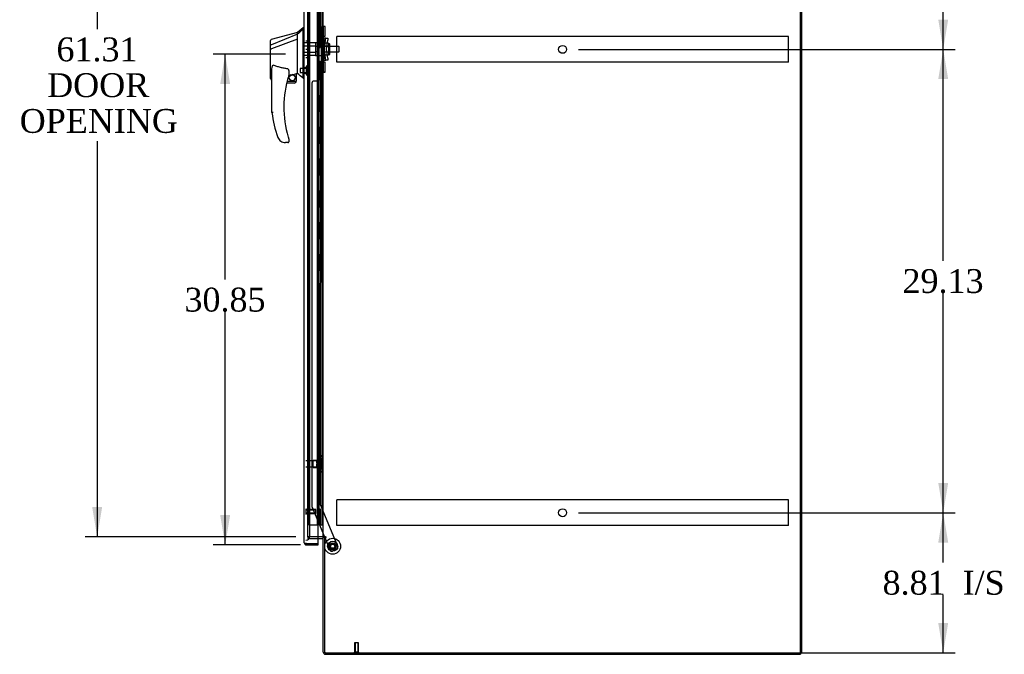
# Model space of a CAD drawing. Header units: inches. Extents: x 1 to 359, y -2 to 239.
# Tile 6 of 12: x 151 to 213, y 74 to 114. Entities that reach past the tile are written whole.
import ezdxf
from ezdxf.enums import TextEntityAlignment as Align
from ezdxf.lldxf.tags import DXFTag

# ---------------------------------------------------------------- set-up
doc = ezdxf.new("R2010")
doc.units = ezdxf.units.IN
doc.header["$MEASUREMENT"] = 0
for name, color, linetype in [('COM53964-4', 7, 'Continuous'), ('COM54746-60', 7, 'Continuous'), ('COM70220', 7, 'Continuous'), ('COM70838', 7, 'Continuous'), ('COM70839-3', 7, 'Continuous'), ('COM71199-4', 7, 'Continuous'), ('COM71207-7', 7, 'Continuous'), ('COM71209-9', 7, 'Continuous'), ('COM71211-1', 7, 'Continuous'), ('Default', 7, 'Continuous'), ('HAN13068', 7, 'Continuous'), ('HAN13068_NUT', 7, 'Continuous'), ('HAN13068_SCREW', 7, 'Continuous'), ('HAN_NUT', 7, 'Continuous'), ('NTS18147', 7, 'Continuous'), ('ROL87452', 7, 'Continuous'), ('RVT17786', 7, 'Continuous'), ('RVT19000', 7, 'Continuous'), ('SPC87322', 7, 'Continuous'), ('STD26122', 7, 'Continuous'), ('STD26258', 7, 'Continuous'), ('WAF25376', 7, 'Continuous'), ('WAM30038', 7, 'Continuous')]:
    doc.layers.add(name, color=color, linetype=linetype)
doc.styles.add('SEACAD_Times_New_Roman', font='times.ttf')
tags = doc.linetypes.add('HIDDEN2', pattern=[0.1875, 0.125, -0.0625]).pattern_tags.tags
tags[6:7] = [DXFTag(74, 4), DXFTag(75, 0), DXFTag(340, '0'), DXFTag(46, 0.0), DXFTag(50, 0.0), DXFTag(44, 0.0), DXFTag(45, 0.0)]
tags[4:5] = [DXFTag(74, 4), DXFTag(75, 0), DXFTag(340, '0'), DXFTag(46, 0.0), DXFTag(50, 0.0), DXFTag(44, 0.0), DXFTag(45, 0.0)]
doc.dimstyles.new('HAMMOND_(STH_-_300x200)', dxfattribs={"dimtxt": 1.5, "dimasz": 1.875, "dimexe": 0.75, "dimexo": 0.75, "dimgap": 0.375, "dimtad": 0, "dimtih": 1, "dimtoh": 1, "dimzin": 0, "dimdsep": 46, "dimtxsty": 'SEACAD_Times_New_Roman', "dimblk1": '_SE_FILLED', "dimblk2": '_SE_FILLED', "dimsah": 1, "dimcen": 0.75, "dimadec": 0, "dimazin": 0, "dimtfac": 0.8, "dimtofl": 0, "dimtmove": 0, "dimatfit": 3, "dimfxl": 1, "dimtolj": 1, "dimtzin": 0, "dimarcsym": 0})

# ---------------------------------------------------------------- blocks, each defined once
blk = doc.blocks.new('SE3')
at = {"layer": 'COM53964-4', "color": 7, "linetype": 'HIDDEN2'}
for p, q in [((171.036, 112.506), (171.036, 112.644)), ((199.411, 112.644), (171.036, 112.644)), ((199.411, 112.506), (199.411, 112.644)), ((171.036, 111.157), (171.036, 112.506)), ((199.411, 111.157), (199.411, 112.506)), ((171.036, 111.019), (171.036, 111.157)), ((199.411, 111.019), (171.036, 111.019)), ((199.411, 111.019), (199.411, 111.157)), ((171.036, 83.376), (171.036, 83.514)), ((199.411, 83.514), (171.036, 83.514)), ((171.036, 82.027), (171.036, 83.376)), ((199.411, 83.376), (199.411, 83.514)), ((199.411, 82.027), (199.411, 83.376)), ((171.036, 81.889), (171.036, 82.027)), ((199.411, 81.889), (171.036, 81.889)), ((199.411, 81.889), (199.411, 82.027))]:
    blk.add_line(p, q, dxfattribs=at)
for centre in [(185.224, 111.831), (185.224, 82.701)]:
    blk.add_circle(centre, 0.25, dxfattribs=at)
at = {"layer": 'COM54746-60', "color": 7, "linetype": 'HIDDEN2'}
for p, q in [((169.273, 81.939), (169.273, 141.939)), ((169.823, 81.939), (169.823, 141.939)), ((169.828, 141.948), (169.828, 81.939)), ((169.928, 81.939), (169.928, 141.948)), ((170.114, 81.939), (170.114, 141.939)), ((169.878, 112.939), (169.878, 113.939)), ((169.919, 112.939), (169.919, 113.939)), ((169.823, 112.939), (169.878, 112.939)), ((169.867, 112.939), (169.995, 112.939)), ((169.867, 111.939), (169.867, 112.939)), ((169.964, 111.939), (169.964, 112.939)), ((169.99, 112.939), (169.99, 111.939)), ((169.995, 111.939), (169.995, 112.939)), ((169.823, 111.939), (169.878, 111.939)), ((169.867, 111.939), (169.995, 111.939)), ((169.878, 110.939), (169.878, 111.939)), ((169.919, 110.939), (169.919, 111.939)), ((169.823, 110.939), (169.878, 110.939)), ((169.867, 110.939), (169.995, 110.939)), ((169.867, 109.939), (169.867, 110.939)), ((169.964, 109.939), (169.964, 110.939)), ((169.99, 110.939), (169.99, 109.939)), ((169.995, 109.939), (169.995, 110.939)), ((169.823, 109.939), (169.878, 109.939)), ((169.867, 109.939), (169.995, 109.939)), ((169.878, 108.939), (169.878, 109.939)), ((169.919, 108.939), (169.919, 109.939)), ((169.823, 108.939), (169.878, 108.939)), ((169.867, 108.939), (169.995, 108.939)), ((169.867, 107.939), (169.867, 108.939)), ((169.964, 107.939), (169.964, 108.939)), ((169.99, 108.939), (169.99, 107.939)), ((169.995, 107.939), (169.995, 108.939)), ((169.823, 107.939), (169.878, 107.939)), ((169.867, 107.939), (169.995, 107.939)), ((169.878, 106.939), (169.878, 107.939)), ((169.919, 106.939), (169.919, 107.939)), ((169.823, 106.939), (169.878, 106.939)), ((169.867, 106.939), (169.995, 106.939)), ((169.867, 105.939), (169.867, 106.939)), ((169.964, 105.939), (169.964, 106.939)), ((169.99, 106.939), (169.99, 105.939)), ((169.995, 105.939), (169.995, 106.939)), ((169.823, 105.939), (169.878, 105.939)), ((169.867, 105.939), (169.995, 105.939)), ((169.878, 104.939), (169.878, 105.939)), ((169.919, 104.939), (169.919, 105.939)), ((169.823, 104.939), (169.878, 104.939)), ((169.867, 104.939), (169.995, 104.939)), ((169.867, 103.939), (169.867, 104.939)), ((169.964, 103.939), (169.964, 104.939)), ((169.99, 104.939), (169.99, 103.939)), ((169.995, 103.939), (169.995, 104.939)), ((169.823, 103.939), (169.878, 103.939)), ((169.867, 103.939), (169.995, 103.939)), ((169.878, 102.939), (169.878, 103.939)), ((169.919, 102.939), (169.919, 103.939)), ((169.823, 102.939), (169.878, 102.939)), ((169.867, 102.939), (169.995, 102.939)), ((169.867, 101.939), (169.867, 102.939)), ((169.964, 101.939), (169.964, 102.939)), ((169.99, 102.939), (169.99, 101.939)), ((169.995, 101.939), (169.995, 102.939)), ((169.823, 101.939), (169.878, 101.939)), ((169.867, 101.939), (169.995, 101.939)), ((169.878, 100.939), (169.878, 101.939)), ((169.919, 100.939), (169.919, 101.939)), ((169.823, 100.939), (169.878, 100.939)), ((169.867, 100.939), (169.995, 100.939)), ((169.867, 99.939), (169.867, 100.939)), ((169.964, 99.939), (169.964, 100.939)), ((169.99, 100.939), (169.99, 99.939)), ((169.995, 99.939), (169.995, 100.939)), ((169.823, 99.939), (169.878, 99.939)), ((169.867, 99.939), (169.995, 99.939)), ((169.878, 98.939), (169.878, 99.939)), ((169.919, 98.939), (169.919, 99.939)), ((169.823, 98.939), (169.878, 98.939)), ((169.867, 98.939), (169.995, 98.939)), ((169.867, 97.939), (169.867, 98.939)), ((169.964, 97.939), (169.964, 98.939)), ((169.99, 98.939), (169.99, 97.939)), ((169.995, 97.939), (169.995, 98.939)), ((169.823, 97.939), (169.878, 97.939)), ((169.867, 97.939), (169.995, 97.939)), ((169.878, 96.939), (169.878, 97.939)), ((169.919, 96.939), (169.919, 97.939)), ((169.823, 96.939), (169.878, 96.939)), ((169.867, 96.939), (169.995, 96.939)), ((169.867, 95.939), (169.867, 96.939)), ((169.964, 95.939), (169.964, 96.939)), ((169.99, 96.939), (169.99, 95.939)), ((169.995, 95.939), (169.995, 96.939)), ((169.823, 95.939), (169.878, 95.939)), ((169.867, 95.939), (169.995, 95.939)), ((169.878, 94.939), (169.878, 95.939)), ((169.919, 94.939), (169.919, 95.939)), ((169.823, 94.939), (169.878, 94.939)), ((169.867, 94.939), (169.995, 94.939)), ((169.867, 93.939), (169.867, 94.939)), ((169.964, 93.939), (169.964, 94.939)), ((169.99, 94.939), (169.99, 93.939)), ((169.995, 93.939), (169.995, 94.939)), ((169.823, 93.939), (169.878, 93.939)), ((169.867, 93.939), (169.995, 93.939)), ((169.878, 92.939), (169.878, 93.939)), ((169.919, 92.939), (169.919, 93.939)), ((169.823, 92.939), (169.878, 92.939)), ((169.867, 92.939), (169.995, 92.939)), ((169.867, 91.939), (169.867, 92.939)), ((169.964, 91.939), (169.964, 92.939)), ((169.99, 92.939), (169.99, 91.939)), ((169.995, 91.939), (169.995, 92.939)), ((169.823, 91.939), (169.878, 91.939)), ((169.867, 91.939), (169.995, 91.939)), ((169.878, 90.939), (169.878, 91.939)), ((169.919, 90.939), (169.919, 91.939)), ((169.823, 90.939), (169.878, 90.939)), ((169.867, 90.939), (169.995, 90.939)), ((169.867, 89.939), (169.867, 90.939)), ((169.964, 89.939), (169.964, 90.939)), ((169.99, 90.939), (169.99, 89.939)), ((169.995, 89.939), (169.995, 90.939)), ((169.823, 89.939), (169.878, 89.939)), ((169.867, 89.939), (169.995, 89.939)), ((169.878, 88.939), (169.878, 89.939)), ((169.919, 88.939), (169.919, 89.939)), ((169.823, 88.939), (169.878, 88.939)), ((169.867, 88.939), (169.995, 88.939)), ((169.867, 87.939), (169.867, 88.939)), ((169.964, 87.939), (169.964, 88.939)), ((169.99, 88.939), (169.99, 87.939)), ((169.995, 87.939), (169.995, 88.939)), ((169.823, 87.939), (169.878, 87.939)), ((169.867, 87.939), (169.995, 87.939)), ((169.878, 86.939), (169.878, 87.939)), ((169.919, 86.939), (169.919, 87.939)), ((169.823, 86.939), (169.878, 86.939)), ((169.867, 86.939), (169.995, 86.939)), ((169.867, 85.939), (169.867, 86.939)), ((169.964, 85.939), (169.964, 86.939)), ((169.99, 86.939), (169.99, 85.939)), ((169.995, 85.939), (169.995, 86.939)), ((169.823, 85.939), (169.878, 85.939)), ((169.867, 85.939), (169.995, 85.939)), ((169.878, 84.939), (169.878, 85.939)), ((169.919, 84.939), (169.919, 85.939)), ((169.823, 84.939), (169.878, 84.939)), ((169.867, 84.939), (169.995, 84.939)), ((169.867, 83.939), (169.867, 84.939)), ((169.964, 83.939), (169.964, 84.939)), ((169.99, 84.939), (169.99, 83.939)), ((169.995, 83.939), (169.995, 84.939)), ((169.823, 83.939), (169.878, 83.939)), ((169.867, 83.939), (169.995, 83.939)), ((169.878, 82.939), (169.878, 83.939)), ((169.919, 82.939), (169.919, 83.939)), ((169.823, 82.939), (169.878, 82.939)), ((169.867, 81.939), (169.867, 82.939)), ((169.867, 82.939), (169.995, 82.939)), ((169.964, 81.939), (169.964, 82.939)), ((169.99, 82.939), (169.99, 81.939)), ((169.995, 81.939), (169.995, 82.939)), ((169.273, 81.939), (169.798, 81.939)), ((169.798, 81.939), (169.823, 81.939)), ((169.823, 81.939), (169.828, 81.939)), ((169.867, 81.939), (169.828, 81.939)), ((169.99, 81.939), (169.867, 81.939)), ((169.99, 81.939), (170.114, 81.939)), ((170.114, 81.939), (170.176, 81.939))]:
    blk.add_line(p, q, dxfattribs=at)
at = {"layer": 'COM70220', "color": 7, "linetype": 'HIDDEN2'}
for p, q in [((169.334, 81.473), (169.334, 142.405)), ((169.334, 81.223), (169.334, 81.473))]:
    blk.add_line(p, q, dxfattribs=at)
blk.add_arc((169.084, 81.223), 0.25, 270, 0, dxfattribs=at)
at = {"layer": 'COM70838', "color": 7, "linetype": 'HIDDEN2'}
for p, q in [((170.066, 113.239), (170.066, 113.276)), ((170.066, 113.276), (170.191, 113.276)), ((170.191, 113.276), (170.191, 113.239)), ((170.066, 113.239), (170.066, 112.526)), ((170.191, 112.581), (170.191, 113.239)), ((170.066, 111.151), (170.066, 112.526)), ((170.066, 112.526), (170.124, 112.526)), ((170.124, 111.151), (170.124, 112.526)), ((170.124, 112.526), (170.249, 112.526)), ((170.249, 111.151), (170.249, 112.526)), ((170.352, 112.526), (170.249, 112.526)), ((170.252, 111.839), (170.333, 112.401)), ((170.333, 112.401), (170.352, 112.526)), ((170.352, 112.526), (170.478, 112.526)), ((170.378, 111.839), (170.46, 112.401)), ((170.478, 112.526), (170.46, 112.401)), ((170.333, 111.276), (170.252, 111.839)), ((170.46, 111.276), (170.378, 111.839)), ((170.124, 111.151), (170.066, 111.151)), ((170.066, 111.151), (170.066, 110.438)), ((170.249, 111.151), (170.124, 111.151)), ((170.191, 110.438), (170.191, 111.124)), ((170.249, 111.151), (170.352, 111.151)), ((170.352, 111.151), (170.333, 111.276)), ((170.478, 111.151), (170.352, 111.151)), ((170.46, 111.276), (170.478, 111.151)), ((170.066, 110.401), (170.066, 110.438)), ((170.191, 110.401), (170.066, 110.401)), ((170.191, 110.438), (170.191, 110.401))]:
    blk.add_line(p, q, dxfattribs=at)
for centre, start, end in [((170.308, 112.581), 180, 208.03984), ((170.308, 111.124), 166.45544, 180)]:
    blk.add_arc(centre, 0.117, start, end, dxfattribs=at)
at = {"layer": 'COM70839-3', "color": 7, "linetype": 'HIDDEN2'}
for p, q in [((170.004, 112.589), (169.991, 140.467)), ((169.934, 113.714), (169.934, 112.701)), ((169.934, 110.976), (169.934, 109.963)), ((170.004, 111.088), (169.991, 83.211)), ((169.473, 109.713), (169.46, 83.13)), ((169.809, 109.838), (169.598, 109.838)), ((169.469, 83.082), (170.259, 81.175)), ((169.991, 83.211), (171.09, 80.554)), ((170.271, 81.145), (170.6, 80.351)), ((171.023, 80.391), (170.763, 80.283))]:
    blk.add_line(p, q, dxfattribs=at)
at = {"layer": 'COM70839-3', "color": 7, "linetype": 'Continuous'}
blk.add_line((170.259, 81.175), (170.271, 81.145), dxfattribs=at)
at = {"layer": 'COM70839-3', "color": 7, "linetype": 'HIDDEN2'}
blk.add_circle((170.771, 80.591), 0.129, dxfattribs=at)
for centre, start, end in [((170.059, 112.701), 180.02749, 243.92361), ((170.059, 110.976), 116.07639, 179.97251), ((169.598, 109.713), 89.97251, 179.97251), ((169.809, 109.963), 269.97251, 359.97251), ((169.585, 83.13), 179.97251, 202.48451), ((170.975, 80.506), 292.48451, 22.48451), ((170.715, 80.399), 202.48451, 292.48451)]:
    blk.add_arc(centre, 0.125, start, end, dxfattribs=at)
at = {"layer": 'COM71199-4', "color": 7, "linetype": 'Continuous'}
for p, q in [((168.989, 80.816), (168.989, 143.062)), ((169.864, 80.768), (169.864, 143.109)), ((168.989, 80.815), (168.989, 80.816)), ((168.989, 80.815), (168.989, 80.815)), ((169.132, 80.768), (169.019, 80.768)), ((169.069, 80.767), (169.019, 80.728)), ((169.069, 80.767), (169.132, 80.767)), ((169.132, 80.767), (169.132, 80.768)), ((169.132, 80.768), (169.864, 80.768)), ((169.132, 80.768), (169.864, 80.768)), ((169.132, 80.673), (169.864, 80.673)), ((169.864, 80.673), (169.864, 80.768))]:
    blk.add_line(p, q, dxfattribs=at)
for start, end in [(180, 180.07617), (180.15607, 217.50359), (217.50359, 270)]:
    blk.add_arc((169.132, 80.816), 0.143, start, end, dxfattribs=at)
blk.add_open_spline([(169.019, 80.768), (169.009, 80.776), (169.002, 80.784), (168.994, 80.796), (168.992, 80.799), (168.99, 80.807), (168.989, 80.811), (168.989, 80.815)], degree=3, knots=[0, 0, 0, 0, 0.5, 0.5, 0.75, 0.75, 1, 1, 1, 1], dxfattribs=at)
at = {"layer": 'COM71207-7', "color": 7, "linetype": 'HIDDEN2'}
blk.add_line((200.176, 73.895), (200.176, 145.765), dxfattribs=at)
at = {"layer": 'COM71209-9', "color": 7, "linetype": 'HIDDEN2'}
for p, q in [((169.209, 81.175), (169.209, 81.08)), ((169.209, 81.08), (169.864, 81.08)), ((170.271, 81.144), (170.271, 81.145))]:
    blk.add_line(p, q, dxfattribs=at)
at = {"layer": 'COM71209-9', "color": 7, "linetype": 'Continuous'}
for p, q in [((169.864, 81.08), (170.128, 81.08)), ((170.176, 73.943), (170.176, 81.144)), ((170.319, 73.8), (200.176, 73.8)), ((200.176, 73.895), (200.176, 73.8))]:
    blk.add_line(p, q, dxfattribs=at)
for centre, radius, start, end in [((170.128, 81.032), 0.143, 52.20512, 90), ((170.128, 81.032), 0.048, 0, 90), ((170.319, 73.943), 0.143, 180, 270)]:
    blk.add_arc(centre, radius, start, end, dxfattribs=at)
at = {"layer": 'COM71209-9', "color": 7, "linetype": 'HIDDEN2'}
blk.add_arc((170.319, 73.943), 0.048, 180, 270, dxfattribs=at)
at = {"layer": 'COM71211-1', "color": 7, "linetype": 'Continuous'}
for p, q in [((200.236, 145.765), (200.236, 73.895)), ((170.176, 81.175), (170.176, 142.485)), ((170.128, 81.175), (169.864, 81.175)), ((170.128, 81.175), (170.176, 81.175)), ((170.319, 81.175), (170.176, 81.175)), ((170.176, 81.145), (170.176, 81.144)), ((170.349, 81.145), (170.176, 81.145)), ((170.271, 81.144), (170.176, 81.144)), ((170.271, 73.895), (170.271, 81.144)), ((170.319, 81.175), (170.349, 81.175)), ((170.271, 73.895), (200.093, 73.895)), ((200.093, 73.895), (200.236, 73.895))]:
    blk.add_line(p, q, dxfattribs=at)
at = {"layer": 'COM71211-1', "color": 7, "linetype": 'HIDDEN2'}
for p, q in [((169.209, 81.175), (169.209, 142.485)), ((169.864, 81.175), (169.209, 81.175))]:
    blk.add_line(p, q, dxfattribs=at)
at = {"layer": 'COM71211-1', "color": 7, "linetype": 'Continuous'}
blk.add_arc((170.349, 81.16), 0.015, 270, 90, dxfattribs=at)
at = {"layer": 'HAN13068', "color": 7, "linetype": 'Continuous'}
for p, q in [((168.554, 112.889), (166.906, 112.447)), ((168.554, 112.776), (166.919, 112.121)), ((168.909, 113.189), (168.554, 112.889)), ((168.554, 112.776), (168.554, 112.889)), ((168.554, 112.63), (168.554, 112.776)), ((168.554, 112.536), (168.554, 112.63)), ((168.989, 113.189), (168.906, 113.189)), ((168.909, 113.189), (168.909, 113.087)), ((168.909, 113.027), (168.909, 113.087)), ((168.909, 112.941), (168.909, 113.027)), ((168.909, 110.45), (168.909, 112.941)), ((166.874, 112.096), (166.874, 112.392)), ((166.874, 112.12), (166.874, 112.139)), ((166.874, 111.861), (166.874, 112.096)), ((168.554, 112.463), (166.93, 111.859)), ((168.554, 112.463), (168.554, 112.536)), ((168.554, 110.578), (168.554, 112.463)), ((166.874, 109.989), (166.874, 111.861)), ((166.928, 111.859), (166.93, 111.859)), ((166.954, 107.856), (166.954, 110.526)), ((168.014, 110.446), (168.014, 110.182)), ((168.014, 110.196), (168.141, 110.226)), ((168.225, 110.245), (168.459, 110.3)), ((168.489, 110.303), (168.554, 110.319)), ((168.489, 110.303), (168.489, 110.304)), ((168.489, 110.304), (168.489, 109.839)), ((168.554, 110.431), (168.554, 110.578)), ((168.554, 110.319), (168.554, 110.431)), ((168.909, 110.046), (168.909, 110.45)), ((166.948, 109.931), (166.954, 109.932)), ((168.364, 109.714), (167.884, 109.714)), ((167.916, 109.839), (168.489, 109.839)), ((168.909, 110.02), (168.909, 110.046)), ((168.909, 110.019), (168.989, 110.019)), ((167.517, 106.054), (167.515, 106.052)), ((167.954, 105.964), (167.799, 105.964)), ((168.014, 106.202), (168.014, 106.024))]:
    blk.add_line(p, q, dxfattribs=at)
at = {"layer": 'HAN13068', "color": 7, "linetype": 'HIDDEN2'}
for p, q in [((169.691, 112.234), (168.989, 112.234)), ((169.691, 112.038), (168.989, 112.038)), ((169.691, 112.234), (169.691, 112.038)), ((169.691, 112.038), (169.691, 111.639)), ((169.691, 111.639), (168.989, 111.639)), ((169.691, 111.443), (168.989, 111.443)), ((169.816, 111.999), (169.691, 111.999)), ((169.816, 111.679), (169.691, 111.679)), ((169.691, 111.639), (169.691, 111.443)), ((169.816, 111.999), (169.816, 111.839)), ((169.816, 111.839), (169.816, 111.679)), ((171.151, 111.999), (170.191, 111.999)), ((170.191, 111.679), (171.151, 111.679)), ((171.151, 111.999), (171.151, 111.679)), ((171.181, 111.969), (171.151, 111.999)), ((171.151, 111.679), (171.181, 111.709)), ((171.181, 111.709), (171.181, 111.969)), ((169.114, 110.663), (168.989, 110.663)), ((168.989, 110.338), (169.114, 110.338))]:
    blk.add_line(p, q, dxfattribs=at)
at = {"layer": 'HAN13068', "color": 7, "linetype": 'Continuous'}
blk.add_circle((168.228, 110.042), 0.188, dxfattribs=at)
for centre, radius, start, end in [((166.934, 112.392), 0.06, 105.82399, 180.01847), ((166.919, 112.22), 0.361, 262.90649, 271.52325), ((174.118, 108.192), 6.417, 162.10501, 197.01016), ((167.954, 110.182), 0.06, 342.10501, 0), ((168.228, 110.042), 0.202, 115.2676, 90.89564), ((167.966, 111.17), 0.961, 280.53162, 285.63162), ((132.143, 66.872), 56.686, 49.56494, 50.03473), ((168.364, 109.839), 0.125, 270, 310.5358), ((168.364, 109.839), 0.125, 310.5358, 346.11346), ((168.364, 109.839), 0.125, 346.11346, 360), ((174.294, 108.791), 7.4, 187.26095, 199.71455), ((167.799, 106.464), 0.5, 199.71455, 235.43766), ((167.799, 106.464), 0.5, 235.43766, 270), ((167.954, 106.024), 0.06, 270, 0), ((167.954, 106.202), 0.06, 0, 17.89499)]:
    blk.add_arc(centre, radius, start, end, dxfattribs=at)
blk.add_ellipse((166.934, 109.989), major_axis=(0.06, 0), ratio=0.999979, start_param=3.141468, end_param=4.950188, dxfattribs=at)
blk.add_open_spline([(168.909, 113.087), (168.791, 112.983), (168.672, 112.88), (168.554, 112.776)], degree=3, dxfattribs=at)
for points, knots in [([(166.919, 112.121), (166.906, 112.119), (166.894, 112.116), (166.878, 112.107), (166.874, 112.101), (166.874, 112.096)], [0, 0, 0, 0, 0.5, 0.5, 1, 1, 1, 1]), ([(166.954, 110.526), (166.954, 110.584), (166.958, 110.641), (166.973, 110.727), (166.979, 110.755), (166.994, 110.796), (166.999, 110.809), (167.012, 110.827), (167.016, 110.833), (167.029, 110.841), (167.037, 110.842), (167.044, 110.839)], [0, 0, 0, 0, 0.5, 0.5, 0.75, 0.75, 0.875, 0.875, 0.9375, 0.9375, 1, 1, 1, 1]), ([(167.954, 110.6), (167.876, 110.611), (167.798, 110.623), (167.644, 110.653), (167.567, 110.67), (167.415, 110.71), (167.339, 110.732), (167.19, 110.782), (167.117, 110.809), (167.044, 110.839)], [0, 0, 0, 0, 0.25, 0.25, 0.5, 0.5, 0.75, 0.75, 1, 1, 1, 1]), ([(167.954, 110.6), (167.958, 110.6), (167.962, 110.598), (167.968, 110.594), (167.971, 110.592), (167.979, 110.584), (167.983, 110.577), (167.99, 110.564), (167.993, 110.558), (167.999, 110.544), (168.001, 110.537), (168.007, 110.517), (168.009, 110.502), (168.012, 110.481), (168.013, 110.474), (168.014, 110.46), (168.014, 110.453), (168.014, 110.446)], [0, 0, 0, 0, 0.0625, 0.0625, 0.125, 0.125, 0.25, 0.25, 0.375, 0.375, 0.5, 0.5, 0.75, 0.75, 0.875, 0.875, 1, 1, 1, 1]), ([(168.459, 110.3), (168.463, 110.301), (168.467, 110.301), (168.474, 110.303), (168.477, 110.303), (168.486, 110.304), (168.489, 110.304), (168.489, 110.304)], [0, 0, 0, 0, 0.25, 0.25, 0.5, 0.5, 1, 1, 1, 1]), ([(167.044, 107.862), (167.038, 107.861), (167.032, 107.861), (167.021, 107.86), (167.015, 107.86), (166.999, 107.859), (166.989, 107.858), (166.976, 107.857), (166.972, 107.857), (166.966, 107.857), (166.963, 107.856), (166.959, 107.856), (166.957, 107.856), (166.955, 107.856), (166.954, 107.856), (166.954, 107.856)], [0, 0, 0, 0, 0.125, 0.125, 0.25, 0.25, 0.5, 0.5, 0.625, 0.625, 0.75, 0.75, 0.875, 0.875, 1, 1, 1, 1]), ([(167.981, 106.315), (167.987, 106.297), (167.992, 106.28), (168, 106.255), (168.003, 106.246), (168.007, 106.234), (168.008, 106.23), (168.01, 106.225), (168.01, 106.223), (168.011, 106.221), (168.011, 106.22), (168.011, 106.22)], [0, 0, 0, 0, 0.5, 0.5, 0.75, 0.75, 0.875, 0.875, 0.9375, 0.9375, 1, 1, 1, 1])]:
    blk.add_open_spline(points, degree=3, knots=knots, dxfattribs=at)
at = {"layer": 'HAN13068_NUT', "color": 7, "linetype": 'HIDDEN2'}
for p, q in [((170.516, 112.222), (170.191, 112.222)), ((170.516, 112.031), (170.191, 112.031)), ((170.516, 112.222), (170.516, 112.127)), ((170.566, 112.171), (170.516, 112.171)), ((170.516, 112.127), (170.516, 112.031)), ((170.516, 112.031), (170.516, 111.839)), ((170.596, 111.536), (170.596, 112.141)), ((170.516, 111.647), (170.191, 111.647)), ((170.516, 111.455), (170.191, 111.455)), ((170.516, 111.839), (170.516, 111.647)), ((170.516, 111.647), (170.516, 111.551)), ((170.516, 111.551), (170.516, 111.455)), ((170.516, 111.506), (170.566, 111.506))]:
    blk.add_line(p, q, dxfattribs=at)
for centre, start, end in [((170.566, 112.141), 0, 90), ((170.566, 111.536), 270, 0)]:
    blk.add_arc(centre, 0.03, start, end, dxfattribs=at)
at = {"layer": 'HAN13068_SCREW', "color": 7, "linetype": 'HIDDEN2'}
for p, q in [((168.739, 110.617), (168.739, 110.385)), ((169.114, 110.617), (168.739, 110.617)), ((168.739, 110.385), (169.114, 110.385)), ((169.114, 110.763), (169.114, 110.238)), ((169.184, 110.763), (169.114, 110.763)), ((169.114, 110.238), (169.184, 110.238)), ((169.184, 110.763), (169.184, 110.238)), ((169.321, 110.693), (169.184, 110.693)), ((169.321, 110.501), (169.184, 110.501)), ((169.321, 110.308), (169.184, 110.308)), ((169.321, 110.501), (169.321, 110.693)), ((169.321, 110.308), (169.321, 110.501))]:
    blk.add_line(p, q, dxfattribs=at)
at = {"layer": 'HAN_NUT', "color": 7, "linetype": 'HIDDEN2'}
for p, q in [((169.084, 112.369), (169.299, 112.369)), ((169.299, 111.839), (169.299, 112.369)), ((169.084, 111.839), (169.299, 111.839)), ((169.299, 111.309), (169.299, 111.839)), ((169.084, 111.309), (169.299, 111.309))]:
    blk.add_line(p, q, dxfattribs=at)
at = {"layer": 'NTS18147', "color": 7, "linetype": 'HIDDEN2'}
for p, q in [((169.992, 86.263), (169.992, 86.268)), ((170.055, 86.268), (169.992, 86.268)), ((169.992, 86.263), (169.992, 86.074)), ((169.992, 86.263), (170.055, 86.263)), ((169.992, 86.074), (169.992, 85.956)), ((170.055, 86.074), (169.992, 86.074)), ((170.055, 86.263), (170.055, 86.268)), ((170.055, 85.956), (170.055, 86.074)), ((170.117, 86.114), (170.117, 86.169)), ((169.555, 85.548), (169.555, 85.988)), ((169.992, 85.988), (169.555, 85.988)), ((169.555, 85.548), (169.992, 85.548)), ((169.992, 85.956), (169.992, 85.579)), ((169.992, 85.956), (170.055, 85.956)), ((169.992, 85.579), (169.992, 85.461)), ((170.055, 85.579), (169.992, 85.579)), ((169.992, 85.461), (169.992, 85.272)), ((169.992, 85.461), (170.055, 85.461)), ((170.055, 85.461), (170.055, 85.579)), ((170.117, 85.367), (170.117, 85.421)), ((169.992, 85.272), (169.992, 85.268)), ((170.055, 85.272), (169.992, 85.272)), ((169.992, 85.268), (170.055, 85.268)), ((170.055, 85.272), (170.055, 85.268))]:
    blk.add_line(p, q, dxfattribs=at)
blk.add_arc((169.799, 85.768), 0.318, 323.63381, 36.36619, dxfattribs=at)
for centre, start_param, end_param in [((169.799, 86.169), 2.506883, 3.776302), ((169.799, 86.114), 2.506883, 3.141593), ((169.799, 85.421), 3.141593, 3.776302), ((169.799, 85.367), 2.506883, 3.776302)]:
    blk.add_ellipse(centre, major_axis=(-0.318, 0), ratio=0.5, start_param=start_param, end_param=end_param, dxfattribs=at)
at = {"layer": 'ROL87452', "color": 7, "linetype": 'HIDDEN2'}
for radius in [0.5, 0.206]:
    blk.add_circle((170.771, 80.591), radius, dxfattribs=at)
at = {"layer": 'RVT17786', "color": 7, "linetype": 'HIDDEN2'}
blk.add_circle((170.771, 80.591), 0.217, dxfattribs=at)
at = {"layer": 'RVT19000', "color": 7, "linetype": 'HIDDEN2'}
for p, q in [((170.191, 113.276), (170.191, 113.277)), ((170.304, 113.277), (170.191, 113.277)), ((170.304, 112.652), (170.304, 113.277)), ((169.854, 112.824), (169.854, 113.105)), ((170.066, 113.105), (169.854, 113.105)), ((169.854, 112.824), (170.066, 112.824)), ((170.191, 113.159), (170.066, 113.159)), ((170.066, 112.769), (170.191, 112.769)), ((170.191, 112.652), (170.304, 112.652)), ((169.854, 110.573), (169.854, 110.854)), ((170.066, 110.854), (169.854, 110.854)), ((170.191, 110.908), (170.066, 110.908)), ((170.304, 111.026), (170.191, 111.026)), ((170.304, 110.401), (170.304, 111.026)), ((169.854, 110.573), (170.066, 110.573)), ((170.066, 110.518), (170.191, 110.518)), ((170.191, 110.401), (170.191, 110.401)), ((170.191, 110.401), (170.304, 110.401))]:
    blk.add_line(p, q, dxfattribs=at)
at = {"layer": 'SPC87322', "color": 7, "linetype": 'HIDDEN2'}
for p, q in [((170.066, 112.231), (169.691, 112.231)), ((170.191, 112.076), (170.066, 112.076)), ((170.191, 112.066), (170.066, 112.066)), ((169.691, 111.446), (170.066, 111.446)), ((170.191, 111.611), (170.066, 111.611)), ((170.191, 111.601), (170.066, 111.601))]:
    blk.add_line(p, q, dxfattribs=at)
at = {"layer": 'STD26122', "color": 7, "linetype": 'HIDDEN2'}
for p, q in [((170.049, 85.953), (169.084, 85.953)), ((169.084, 85.583), (170.049, 85.583)), ((170.049, 85.953), (170.049, 85.583)), ((170.084, 85.918), (170.049, 85.953)), ((170.049, 85.583), (170.084, 85.618)), ((170.084, 85.618), (170.084, 85.918))]:
    blk.add_line(p, q, dxfattribs=at)
at = {"layer": 'STD26258', "color": 7, "linetype": 'HIDDEN2'}
for p, q in [((169.115, 82.924), (169.084, 82.924)), ((169.115, 82.611), (169.115, 82.924)), ((169.084, 82.611), (169.115, 82.611)), ((169.709, 82.893), (169.115, 82.893)), ((169.709, 82.862), (169.115, 82.862)), ((169.709, 82.673), (169.115, 82.673)), ((169.115, 82.643), (169.709, 82.643)), ((169.709, 82.643), (169.709, 82.893)), ((172.396, 74.52), (172.146, 74.52)), ((172.146, 74.52), (172.146, 73.926)), ((172.177, 74.52), (172.177, 73.926)), ((172.365, 74.52), (172.365, 73.926)), ((172.396, 73.926), (172.396, 74.52)), ((172.427, 73.926), (172.115, 73.926)), ((172.115, 73.926), (172.115, 73.895)), ((172.427, 73.895), (172.427, 73.926))]:
    blk.add_line(p, q, dxfattribs=at)
at = {"layer": 'WAF25376', "color": 7, "linetype": 'HIDDEN2'}
for radius in [0.315, 0.14]:
    blk.add_circle((170.771, 80.591), radius, dxfattribs=at)
at = {"layer": 'WAM30038', "color": 7, "linetype": 'HIDDEN2'}
for p, q in [((169.843, 86.143), (169.843, 85.393)), ((169.867, 86.143), (169.843, 86.143)), ((169.867, 86.143), (169.867, 85.393)), ((169.779, 85.941), (169.779, 85.996)), ((169.824, 85.97), (169.779, 85.941)), ((169.779, 85.917), (169.824, 85.945)), ((169.779, 85.941), (169.795, 85.929)), ((169.779, 85.785), (169.779, 85.917)), ((169.824, 85.785), (169.779, 85.785)), ((169.779, 85.619), (169.779, 85.75)), ((169.779, 85.75), (169.824, 85.75)), ((169.824, 85.59), (169.779, 85.619)), ((169.795, 85.606), (169.779, 85.594)), ((169.779, 85.539), (169.779, 85.594)), ((169.779, 85.594), (169.824, 85.565)), ((169.795, 85.929), (169.834, 85.953)), ((169.833, 85.582), (169.795, 85.606)), ((169.843, 85.393), (169.867, 85.393))]:
    blk.add_line(p, q, dxfattribs=at)
for centre, radius, start, end in [((169.258, 86.67), 0.85, 311.70584, 313.44931), ((169.825, 85.767), 0.0181, 1.77183, 93.07302), ((169.825, 85.768), 0.0182, 267.1609, 357.99424), ((169.256, 84.862), 0.854, 46.55474, 48.29011)]:
    blk.add_arc(centre, radius, start, end, dxfattribs=at)
for points, knots in [([(169.779, 85.996), (169.792, 86.007), (169.805, 86.019), (169.818, 86.03), (169.82, 86.032), (169.822, 86.034), (169.824, 86.036)], [0, 0, 0, 0, 0.858552, 0.858552, 0.858552, 1, 1, 1, 1]), ([(169.824, 85.499), (169.822, 85.501), (169.82, 85.503), (169.818, 85.505), (169.805, 85.516), (169.792, 85.528), (169.779, 85.539)], [0, 0, 0, 0, 0.141448, 0.141448, 0.141448, 1, 1, 1, 1]), ([(169.838, 85.975), (169.837, 85.975), (169.837, 85.975), (169.833, 85.974), (169.828, 85.972), (169.824, 85.97)], [0.4389304, 0.4389304, 0.4389304, 0.4389304, 0.5, 0.5, 1, 1, 1, 1]), ([(169.824, 85.945), (169.826, 85.946), (169.828, 85.948), (169.832, 85.951), (169.834, 85.953), (169.838, 85.958), (169.84, 85.96), (169.842, 85.965), (169.843, 85.968), (169.843, 85.97)], [0, 0, 0, 0, 0.25, 0.25, 0.5, 0.5, 0.75, 0.75, 1, 1, 1, 1]), ([(169.843, 85.565), (169.843, 85.568), (169.842, 85.57), (169.84, 85.575), (169.838, 85.577), (169.833, 85.584), (169.828, 85.588), (169.824, 85.59)], [0, 0, 0, 0, 0.25, 0.25, 0.5, 0.5, 1, 1, 1, 1]), ([(169.824, 85.565), (169.826, 85.564), (169.828, 85.563), (169.832, 85.561), (169.834, 85.561), (169.837, 85.56), (169.837, 85.56), (169.838, 85.56)], [0, 0, 0, 0, 0.25, 0.25, 0.5, 0.5, 0.5626015, 0.5626015, 0.5626015, 0.5626015])]:
    blk.add_open_spline(points, degree=3, knots=knots, dxfattribs=at)
blk = doc.blocks.new('DMBLK5353')
at = {"layer": 'Default', "linetype": 'Continuous'}
for points in [[(209.456, 80.826), (209.144, 82.701), (208.831, 80.826)], [(209.456, 75.77), (208.831, 75.77), (209.144, 73.895)]]:
    blk.add_hatch(color=7, dxfattribs=at).paths.add_polyline_path(points)
at = {"layer": 'Default', "color": 7, "linetype": 'Continuous'}
for p, q in [((186.224, 82.701), (209.894, 82.701)), ((209.144, 79.573), (209.144, 82.701)), ((209.144, 73.895), (209.144, 77.548)), ((185.932, 73.895), (209.894, 73.895))]:
    blk.add_line(p, q, dxfattribs=at)
at = {"layer": 'Default', "color": 7, "linetype": 'Continuous', "style": 'SEACAD_Times_New_Roman'}
for s, p in [('8.81', (205.331, 79.048)), ('I/S', (210.362, 79.048))]:
    blk.add_text(s, height=1.5, dxfattribs=at).set_placement(p, align=Align.TOP_LEFT)
blk = doc.blocks.new('_SE_FILLED')
at = {"color": 0}
blk.add_line((0, 0), (-1, 0), dxfattribs=at)
blk.add_solid([(0, 0), (-1, -0.1665), (-1, 0.1665), (0, 0)], dxfattribs=at)
blk = doc.blocks.new('DMBLK5354')
at = {"layer": 'Default', "linetype": 'Continuous'}
for points in [[(209.456, 109.956), (209.144, 111.831), (208.831, 109.956)], [(209.456, 84.576), (208.831, 84.576), (209.144, 82.701)]]:
    blk.add_hatch(color=7, dxfattribs=at).paths.add_polyline_path(points)
at = {"layer": 'Default', "color": 7, "linetype": 'Continuous'}
for p, q in [((186.224, 111.831), (209.894, 111.831)), ((209.144, 98.541), (209.144, 111.831)), ((209.144, 82.701), (209.144, 96.516)), ((186.224, 82.701), (209.894, 82.701))]:
    blk.add_line(p, q, dxfattribs=at)
at = {"layer": 'Default', "color": 7, "linetype": 'Continuous', "style": 'SEACAD_Times_New_Roman'}
blk.add_text('29.13', height=1.5, dxfattribs=at).set_placement((206.584, 98.016), align=Align.TOP_LEFT)
blk = doc.blocks.new('DMBLK5355')
at = {"layer": 'Default', "linetype": 'Continuous'}
for points in [[(209.456, 139.086), (209.144, 140.961), (208.831, 139.086)], [(209.456, 113.706), (208.831, 113.706), (209.144, 111.831)]]:
    blk.add_hatch(color=7, dxfattribs=at).paths.add_polyline_path(points)
at = {"layer": 'Default', "color": 7, "linetype": 'Continuous'}
for p, q in [((186.224, 140.961), (209.894, 140.961)), ((209.144, 127.671), (209.144, 140.961)), ((209.144, 111.831), (209.144, 125.646)), ((186.224, 111.831), (209.894, 111.831))]:
    blk.add_line(p, q, dxfattribs=at)
at = {"layer": 'Default', "color": 7, "linetype": 'Continuous', "style": 'SEACAD_Times_New_Roman'}
blk.add_text('29.13', height=1.5, dxfattribs=at).set_placement((206.584, 127.146), align=Align.TOP_LEFT)
blk = doc.blocks.new('DMBLK5370')
at = {"layer": 'Default', "linetype": 'Continuous'}
for points in [[(155.661, 140.61), (156.286, 140.61), (155.973, 142.485)], [(155.661, 83.05), (155.973, 81.175), (156.286, 83.05)]]:
    blk.add_hatch(color=7, dxfattribs=at).paths.add_polyline_path(points)
at = {"layer": 'Default', "color": 7, "linetype": 'Continuous'}
for p, q in [((168.919, 142.485), (155.223, 142.485)), ((155.973, 142.485), (155.973, 113.105)), ((155.973, 106.055), (155.973, 81.175)), ((168.459, 81.175), (155.223, 81.175))]:
    blk.add_line(p, q, dxfattribs=at)
at = {"layer": 'Default', "color": 7, "linetype": 'Continuous', "style": 'SEACAD_Times_New_Roman'}
for s, p in [('61.31', (153.414, 112.58)), ('DOOR', (152.828, 110.33)), ('OPENING', (151.104, 108.08))]:
    blk.add_text(s, height=1.5, dxfattribs=at).set_placement(p, align=Align.TOP_LEFT)
blk = doc.blocks.new('DMBLK5371')
at = {"layer": 'Default', "linetype": 'Continuous'}
for points in [[(163.704, 109.645), (164.329, 109.645), (164.016, 111.52)], [(163.704, 82.548), (164.016, 80.673), (164.329, 82.548)]]:
    blk.add_hatch(color=7, dxfattribs=at).paths.add_polyline_path(points)
at = {"layer": 'Default', "color": 7, "linetype": 'Continuous'}
for p, q in [((167.804, 111.52), (163.266, 111.52)), ((164.016, 97.371), (164.016, 111.52)), ((164.016, 80.673), (164.016, 95.346)), ((168.748, 80.673), (163.266, 80.673))]:
    blk.add_line(p, q, dxfattribs=at)
at = {"layer": 'Default', "color": 7, "linetype": 'Continuous', "style": 'SEACAD_Times_New_Roman'}
blk.add_text('30.85', height=1.5, dxfattribs=at).set_placement((161.457, 96.846), align=Align.TOP_LEFT)

msp = doc.modelspace()

# ---------------------------------------------------------------- block references
at = {"layer": 'Default'}
msp.add_blockref('SE3', (0, 0), dxfattribs=at)

# ---------------------------------------------------------------- dimensions: what is measured, and where the dimension line sits
at = {"layer": 'Default', "color": 7, "linetype": 'Continuous'}
for base, p1, p2, text, picture, middle, dimtype in [((155.973, 81.175), (169.669, 142.485), (170.128, 81.175), '\\A1;<>\\PDOOR\\XOPENING', 'DMBLK5370', (155.973, 111.83), 160), ((209.144, 111.831), (185.474, 111.831), (185.474, 140.961), '\\A1;<>', 'DMBLK5355', (209.144, 126.396), 161), ((164.016, 111.52), (169.498, 80.673), (168.554, 111.52), '\\A1;<>', 'DMBLK5371', (164.016, 96.096), 160), ((209.144, 82.701), (185.474, 82.701), (185.474, 111.831), '\\A1;<>', 'DMBLK5354', (209.144, 97.266), 161), ((209.144, 82.701), (185.182, 73.895), (185.474, 82.701), '\\A1;<> I/S', 'DMBLK5353', (209.144, 78.298), 160)]:
    dim = msp.add_linear_dim(base=base, p1=p1, p2=p2, angle=90, text=text, dimstyle='HAMMOND_(STH_-_300x200)', dxfattribs=at)
    dim.commit()
    dim.dimension.update_dxf_attribs({"geometry": picture, "text_midpoint": middle, "dimtype": dimtype})

doc.saveas('drawing.dxf')
